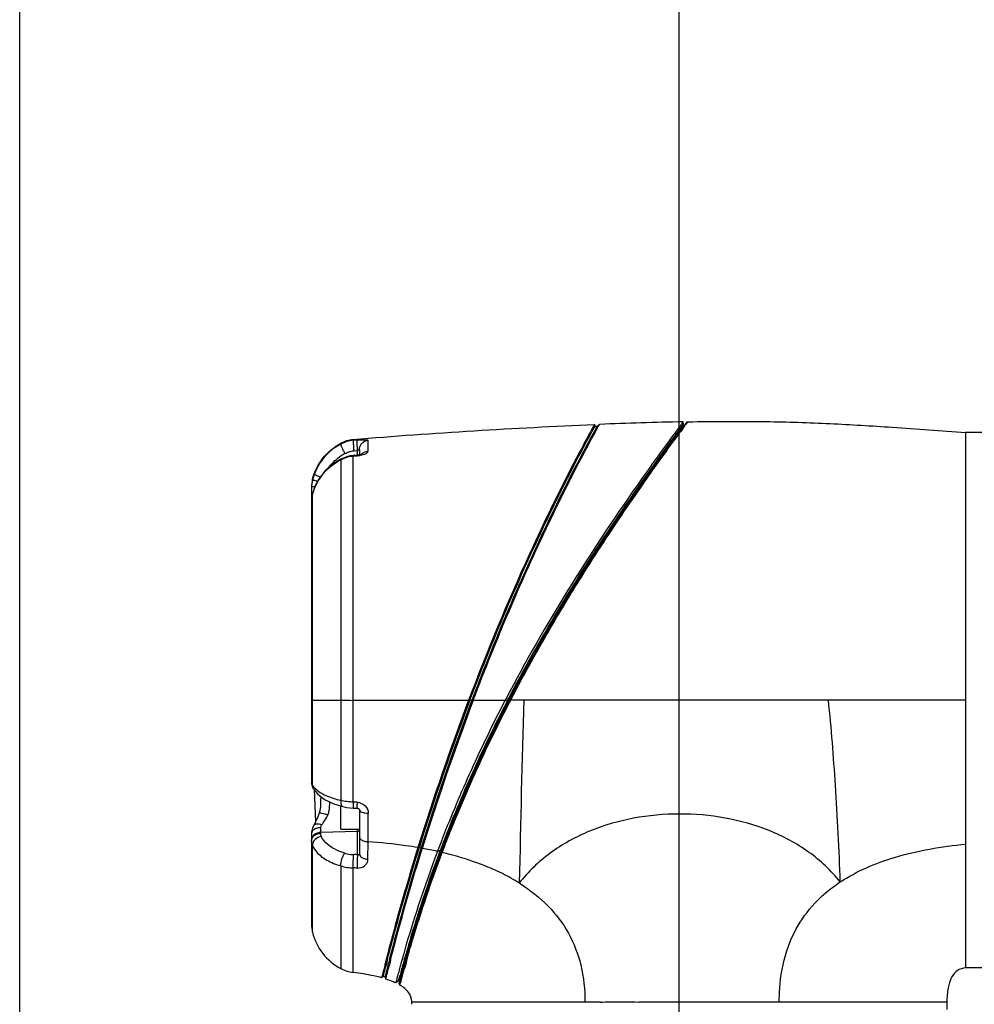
# Model space of a CAD drawing. Header units: millimetres. Extents: x 10 to 584, y 4 to 410.
# Tile 29 of 50: x 226 to 257, y 345 to 376. Entities that reach past the tile are written whole.
import ezdxf

# ---------------------------------------------------------------- set-up
doc = ezdxf.new("R2010")
doc.units = ezdxf.units.MM
doc.header["$LTSCALE"] = 32.67
doc.layers.get('0').update_dxf_attribs({"linetype": 'CONTINUOUS'})
doc.styles.get("Standard").update_dxf_attribs({"font": 'txt', "width": 0.8})
doc.dimstyles.new('DIMSTYLE_1', dxfattribs={"dimtxt": 4, "dimasz": 3, "dimexe": 2, "dimexo": 1.5, "dimgap": 1, "dimtad": 1, "dimdec": 0, "dimlfac": 5, "dimzin": 0, "dimdsep": 46, "dimtxsty": 'Standard', "dimblk": '_FILLED', "dimblk1": '_FILLED', "dimblk2": '_FILLED', "dimcen": 0.09, "dimadec": 0, "dimazin": 0, "dimtp": 0.01, "dimtm": 0.01, "dimtfac": 1, "dimtdec": 0, "dimtofl": 0, "dimtmove": 0, "dimatfit": 3, "dimldrblk": '_FILLED', "dimfxl": 1, "dimtolj": 1, "dimtzin": 0, "dimarcsym": 0})
doc.dimstyles.new('DIMSTYLE_2', dxfattribs={"dimtxt": 4, "dimasz": 3, "dimexe": 2, "dimexo": 1.5, "dimgap": 1, "dimtad": 1, "dimdec": 1, "dimlfac": 5, "dimzin": 0, "dimdsep": 46, "dimtxsty": 'Standard', "dimblk": '_FILLED', "dimblk1": '_FILLED', "dimblk2": '_FILLED', "dimcen": 0.09, "dimadec": 0, "dimazin": 0, "dimtp": 0.01, "dimtm": 0.01, "dimtfac": 1, "dimtdec": 1, "dimtofl": 0, "dimtmove": 0, "dimatfit": 3, "dimldrblk": '_FILLED', "dimfxl": 1, "dimtolj": 1, "dimtzin": 0, "dimarcsym": 0})
doc.dimstyles.new('DIMSTYLE_4', dxfattribs={"dimtxt": 4, "dimasz": 3, "dimexe": 2, "dimexo": 1.5, "dimgap": 1, "dimtad": 1, "dimlfac": 5, "dimzin": 0, "dimdsep": 46, "dimtxsty": 'Standard', "dimblk": '_FILLED', "dimblk1": '_FILLED', "dimblk2": '_FILLED', "dimcen": 0.09, "dimadec": 0, "dimazin": 0, "dimtp": 0.01, "dimtm": 0.01, "dimtfac": 1, "dimtofl": 0, "dimtmove": 0, "dimatfit": 3, "dimldrblk": '_FILLED', "dimfxl": 1, "dimtolj": 1, "dimtzin": 0, "dimarcsym": 0})

# ---------------------------------------------------------------- blocks, each defined once
blk = doc.blocks.new('_FILLED')
at = {"color": 0, "linetype": 'ByBlock'}
blk.add_solid([(0, 0), (-1, 0.167), (-1, -0.167)], dxfattribs=at)
blk = doc.blocks.new('*D5')
at = {"color": 2, "linetype": 'Continuous', "transparency": 16777216}
for p, q in [((271.193, 354.592), (285.906, 354.592)), ((283.906, 354.592), (283.906, 343.992)), ((283.906, 333.392), (283.906, 343.992)), ((239.063, 333.392), (285.906, 333.392))]:
    blk.add_line(p, q, dxfattribs=at)
at = {"color": 2, "linetype": 'Continuous', "transparency": 16777216, "xscale": 3, "yscale": 3, "zscale": 3}
for p, rotation in [((283.906, 354.592), 90), ((283.906, 333.392), 270)]:
    blk.add_blockref('_FILLED', p, dxfattribs=dict(at, rotation=rotation))
at = {"color": 2, "linetype": 'Continuous', "transparency": 16777216, "insert": (278.906, 343.992), "char_height": 4, "width": 9.6, "attachment_point": 2, "rotation": 90, "line_spacing_factor": 0.9}
blk.add_mtext('106', dxfattribs=at)
blk = doc.blocks.new('*D6')
at = {"color": 2, "linetype": 'Continuous', "transparency": 16777216}
for p, q in [((225.863, 324.892), (225.863, 382.327)), ((247.063, 344.092), (247.063, 382.327)), ((225.863, 380.327), (236.463, 380.327)), ((247.063, 380.327), (236.463, 380.327))]:
    blk.add_line(p, q, dxfattribs=at)
at = {"color": 2, "linetype": 'Continuous', "transparency": 16777216, "xscale": 3, "yscale": 3, "zscale": 3, "rotation": 180}
blk.add_blockref('_FILLED', (225.863, 380.327), dxfattribs=at)
at = {"color": 2, "linetype": 'Continuous', "transparency": 16777216, "xscale": 3, "yscale": 3, "zscale": 3}
blk.add_blockref('_FILLED', (247.063, 380.327), dxfattribs=at)
at = {"color": 2, "linetype": 'Continuous', "transparency": 16777216, "insert": (236.463, 385.327), "char_height": 4, "width": 9.6, "attachment_point": 2, "line_spacing_factor": 0.9}
blk.add_mtext('106', dxfattribs=at)
blk = doc.blocks.new('*D8')
at = {"color": 2, "linetype": 'Continuous', "transparency": 16777216}
for p, q in [((271.193, 354.592), (308.2, 354.592)), ((306.2, 354.592), (306.2, 262.842)), ((306.2, 171.092), (306.2, 262.842)), ((237.223, 171.092), (308.2, 171.092))]:
    blk.add_line(p, q, dxfattribs=at)
at = {"color": 2, "linetype": 'Continuous', "transparency": 16777216, "xscale": 3, "yscale": 3, "zscale": 3}
for p, rotation in [((306.2, 354.592), 90), ((306.2, 171.092), 270)]:
    blk.add_blockref('_FILLED', p, dxfattribs=dict(at, rotation=rotation))
at = {"color": 2, "linetype": 'Continuous', "transparency": 16777216, "insert": (301.2, 262.842), "char_height": 4, "width": 16, "attachment_point": 2, "rotation": 90, "line_spacing_factor": 0.9}
blk.add_mtext('917.5', dxfattribs=at)
blk = doc.blocks.new('*D14')
at = {"color": 2, "linetype": 'Continuous', "transparency": 16777216}
for p, q in [((247.063, 344.092), (247.063, 382.327)), ((269.693, 362.151), (269.693, 382.327)), ((247.063, 380.327), (258.378, 380.327)), ((269.693, 380.327), (258.378, 380.327))]:
    blk.add_line(p, q, dxfattribs=at)
at = {"color": 2, "linetype": 'Continuous', "transparency": 16777216, "xscale": 3, "yscale": 3, "zscale": 3, "rotation": 180}
blk.add_blockref('_FILLED', (247.063, 380.327), dxfattribs=at)
at = {"color": 2, "linetype": 'Continuous', "transparency": 16777216, "xscale": 3, "yscale": 3, "zscale": 3}
blk.add_blockref('_FILLED', (269.693, 380.327), dxfattribs=at)
at = {"color": 2, "linetype": 'Continuous', "transparency": 16777216, "insert": (258.378, 385.327), "char_height": 4, "width": 19.2, "attachment_point": 2, "line_spacing_factor": 0.9}
blk.add_mtext('113.15', dxfattribs=at)

msp = doc.modelspace()

# ---------------------------------------------------------------- linework, layer by layer
at = {"color": 7, "linetype": 'Continuous'}
for p, q in [((247.3373, 363.5379), (247.3074, 363.5235)), ((244.3343, 363.4483), (244.3261, 363.4333)), ((244.3529, 363.399), (244.3343, 363.4483)), ((244.3529, 363.399), (244.4229, 363.4018)), ((244.4229, 363.4018), (244.4978, 363.4548)), ((244.4465, 363.3618), (244.4599, 363.386)), ((244.4599, 363.386), (244.4978, 363.4548)), ((246.9812, 363.2601), (246.969, 363.2437)), ((246.9986, 363.2836), (246.9812, 363.2601)), ((247.019, 363.2119), (247.028, 363.2241)), ((247.028, 363.2241), (247.2024, 363.4599)), ((247.3074, 363.5235), (247.0317, 363.1922)), ((247.1095, 363.2567), (247.0672, 363.1993)), ((247.198, 363.3764), (247.1095, 363.2567)), ((247.1864, 363.5352), (247.1591, 363.4986)), ((247.1863, 363.5352), (247.1864, 363.5352)), ((247.2024, 363.4599), (247.1864, 363.5352)), ((247.2422, 363.436), (247.198, 363.3764)), ((247.2269, 363.3885), (247.2552, 363.4268)), ((247.2602, 363.4602), (247.2422, 363.436)), ((247.2552, 363.4268), (247.2887, 363.4722)), ((247.2962, 363.5086), (247.2602, 363.4602)), ((247.2887, 363.4722), (247.325, 363.5216)), ((247.3073, 363.5235), (247.2962, 363.5086)), ((236.5832, 362.9418), (236.5836, 362.9697)), ((236.7081, 362.9518), (236.5834, 362.9418)), ((237.0601, 362.5947), (237.0596, 362.9419)), ((246.8765, 362.9396), (246.8536, 362.9083)), ((246.858, 362.9542), (247.0317, 363.1922)), ((246.9246, 363.0053), (246.8765, 362.9396)), ((246.8883, 362.9265), (246.9379, 362.9945)), ((246.9379, 362.9945), (247.0674, 363.1716)), ((247.0317, 363.1922), (247.0045, 363.1922)), ((247.0146, 363.2059), (247.019, 363.2119)), ((247.0672, 363.1993), (247.0543, 363.1819)), ((247.0674, 363.1716), (247.0806, 363.1896)), ((257.7634, 363.1922), (256.2628, 363.1922)), ((256.2629, 363.1922), (256.2634, 360.6834)), ((236.1834, 362.8461), (236.1834, 362.8195)), ((236.6005, 362.6029), (236.725, 362.6129)), ((236.725, 362.4655), (236.725, 362.6129)), ((236.7834, 362.6451), (236.7834, 362.4764)), ((236.1834, 362.3162), (236.1833, 354.5925)), ((236.1867, 362.3343), (236.1834, 362.3162)), ((236.7075, 362.4655), (236.5818, 362.4549)), ((236.5818, 362.4549), (236.5834, 362.4366)), ((236.5834, 362.4366), (236.7091, 362.4473)), ((236.5834, 354.5923), (236.5834, 362.437)), ((236.7701, 362.4735), (236.7075, 362.4655)), ((236.7075, 362.4655), (236.7091, 362.4473)), ((235.2729, 361.6645), (235.2731, 361.6859)), ((235.2434, 361.444), (235.2434, 351.9614)), ((235.3156, 361.3526), (235.2851, 361.2596)), ((235.3271, 361.3839), (235.3156, 361.3526)), ((235.3271, 361.3839), (235.3256, 361.3733)), ((235.2434, 361.0501), (235.2444, 361.0262)), ((235.2756, 361.2265), (235.2623, 361.1724)), ((235.2756, 361.2265), (235.2738, 361.215)), ((235.2739, 361.0057), (235.2738, 361.215)), ((235.2851, 361.2596), (235.2756, 361.2265)), ((235.2727, 354.5918), (235.2741, 360.7226)), ((235.2741, 360.7226), (235.2739, 361.0057)), ((256.2634, 360.6834), (256.2634, 360.5136)), ((256.2634, 360.5136), (256.2634, 345.9922)), ((235.2727, 354.5918), (236.1834, 354.5925)), ((236.1834, 354.5925), (236.1833, 351.3708)), ((236.5834, 354.5923), (241.4681, 354.5922)), ((236.5834, 354.5851), (236.5834, 354.5923)), ((236.5834, 351.316), (236.5834, 354.5851)), ((241.4947, 354.6433), (241.4681, 354.5922)), ((241.5326, 354.5608), (241.4682, 354.5922)), ((241.5588, 354.6111), (241.4947, 354.6433)), ((241.5326, 354.5608), (241.5168, 354.5305)), ((241.5449, 354.5545), (241.5292, 354.5242)), ((241.5413, 354.5775), (241.5326, 354.5608)), ((241.5588, 354.6111), (241.5413, 354.5775)), ((241.5574, 354.5782), (241.5449, 354.5847)), ((241.5572, 354.5783), (241.5449, 354.5545)), ((241.5601, 354.5837), (241.5572, 354.5783)), ((241.5731, 354.54), (241.5574, 354.5097)), ((241.5588, 354.6111), (241.5697, 354.632)), ((241.5655, 354.5944), (241.5601, 354.5837)), ((241.5655, 354.5944), (241.5703, 354.6036)), ((241.6004, 354.5924), (241.5655, 354.5944)), ((241.6004, 354.5924), (241.5731, 354.54)), ((241.5921, 354.4919), (241.6078, 354.5222)), ((241.61, 354.6108), (241.6004, 354.5924)), ((241.6346, 354.5737), (241.6004, 354.5924)), ((241.6078, 354.5222), (241.6346, 354.5737)), ((241.644, 354.5923), (241.6098, 354.6109)), ((241.6346, 354.5737), (241.6442, 354.5922)), ((256.2634, 354.5922), (241.6442, 354.5922)), ((235.2746, 351.861), (235.2746, 351.9592)), ((235.3294, 351.7061), (235.3755, 350.6885)), ((235.5365, 351.4965), (235.5365, 351.4321)), ((236.7159, 351.3094), (236.5833, 351.3159)), ((236.1834, 350.4422), (236.1834, 351.1955)), ((236.5853, 351.124), (236.7183, 351.1176)), ((236.7833, 351.076), (236.7834, 351.075)), ((236.7834, 351.075), (236.7834, 349.6523)), ((235.3728, 350.682), (235.3135, 350.5674)), ((235.2464, 350.358), (235.2434, 350.3059)), ((235.2434, 350.3058), (235.2434, 347.3748)), ((235.5355, 350.4942), (235.5355, 350.3121)), ((236.725, 350.3684), (235.5355, 350.3429)), ((236.1834, 350.4422), (236.7834, 350.4422)), ((236.725, 349.6261), (236.725, 350.4422)), ((237.0551, 349.4819), (237.059, 350.0424)), ((239.4156, 350.0653), (239.3108, 349.7909)), ((239.4098, 349.7223), (239.452, 349.9387)), ((239.452, 349.9387), (239.4438, 349.9174)), ((235.2727, 347.7363), (235.2738, 349.9224)), ((238.71, 349.8716), (238.663, 349.8549)), ((238.7696, 349.861), (238.8019, 349.8304)), ((239.3727, 349.752), (239.2882, 349.7321)), ((239.3108, 349.7909), (239.2936, 349.7462)), ((239.378, 349.7659), (239.2936, 349.7462)), ((239.3553, 349.7057), (239.3608, 349.7204)), ((239.3608, 349.7204), (239.3727, 349.752)), ((239.3745, 349.7566), (239.3727, 349.752)), ((239.378, 349.7659), (239.3745, 349.7566)), ((239.3836, 349.7609), (239.3783, 349.7469)), ((239.4116, 349.7271), (239.4098, 349.7224)), ((239.441, 349.6917), (239.4098, 349.7224)), ((239.42, 349.7491), (239.4116, 349.7271)), ((239.4428, 349.6964), (239.4116, 349.7271)), ((239.4439, 349.9173), (239.4372, 349.9192)), ((239.4428, 349.6964), (239.441, 349.6917)), ((236.1835, 349.2672), (236.1833, 345.9706)), ((236.5833, 345.8421), (236.5833, 349.201)), ((235.2727, 347.7164), (235.2727, 347.7363)), ((235.2724, 347.3822), (235.2727, 347.7164)), ((235.2723, 347.136), (235.2724, 347.3736)), ((235.2724, 347.3736), (235.2724, 347.3822)), ((237.6149, 346.1472), (237.6028, 346.0991)), ((237.6526, 346.2951), (237.6465, 346.2713)), ((237.6848, 346.2597), (237.6991, 346.3155)), ((237.7536, 346.2865), (237.7452, 346.2537)), ((237.78, 346.2283), (237.7843, 346.2449)), ((238.1533, 346.2658), (238.151, 346.2578)), ((238.2245, 346.2356), (238.1612, 345.9924)), ((238.2218, 346.2424), (238.2418, 346.3136)), ((238.2783, 346.2757), (238.267, 346.2354)), ((237.5735, 345.9816), (237.5631, 345.94)), ((237.595, 346.068), (237.5735, 345.9816)), ((237.6028, 346.0991), (237.595, 346.068)), ((237.6111, 345.9671), (237.6131, 345.9748)), ((237.671, 345.9592), (237.6667, 345.942)), ((237.7091, 345.9469), (237.7219, 345.9985)), ((237.7219, 345.9985), (237.7314, 346.0365)), ((238.0718, 345.9688), (238.0581, 345.9184)), ((238.0642, 345.4791), (238.1612, 345.9922)), ((238.0826, 346.0089), (238.0718, 345.9688)), ((238.1414, 345.9493), (238.1475, 345.9719)), ((238.1475, 345.9719), (238.1527, 345.9911)), ((238.1612, 345.9922), (238.1531, 345.9922)), ((238.1612, 345.9924), (238.1612, 345.9922)), ((238.1801, 345.7933), (238.2183, 345.9337)), ((257.7634, 345.9922), (256.2634, 345.9922)), ((237.512, 345.7329), (237.4963, 345.6701)), ((237.5468, 345.7079), (237.4963, 345.6701)), ((237.6044, 345.6909), (237.6307, 345.6304)), ((237.6307, 345.6304), (237.6429, 345.6791)), ((238.041, 345.5716), (237.95, 345.5075)), ((238.041, 345.5716), (238.0729, 345.6925)), ((238.0937, 345.5926), (238.0669, 345.4896)), ((238.0729, 345.6925), (238.0805, 345.7215)), ((238.0805, 345.7215), (238.0888, 345.7529)), ((238.0924, 345.4699), (238.1017, 345.5036)), ((238.1181, 345.6855), (238.0937, 345.5926)), ((238.1239, 345.7077), (238.1181, 345.6855)), ((238.134, 345.7459), (238.1239, 345.7077)), ((238.1444, 345.6622), (238.1488, 345.6782)), ((238.1488, 345.6782), (238.1649, 345.7376)), ((238.1649, 345.7376), (238.1801, 345.7933)), ((238.0669, 345.4896), (238.0643, 345.4792)), ((238.0833, 345.4373), (238.0643, 345.4792)), ((238.4634, 344.8322), (238.4634, 344.8922)), ((244.5282, 344.892), (238.4634, 344.8922)), ((255.6634, 344.8922), (245.7592, 344.8922)), ((255.6634, 344.8922), (255.6634, 344.6522)), ((238.4637, 344.8188), (238.4634, 344.8322))]:
    msp.add_line(p, q, dxfattribs=at)
for points in [[(236.1867, 362.3343), (235.9295, 362.1748), (235.6639, 361.9349), (235.4547, 361.6501), (235.3271, 361.3839)], [(236.5818, 362.4548), (236.4692, 362.4407), (236.342, 362.4043), (236.1867, 362.3343)], [(236.8736, 362.5023), (236.8753, 362.5034), (236.8629, 362.4978), (236.827, 362.486), (236.7701, 362.4735)], [(235.2623, 361.1724), (235.2453, 361.0513), (235.2434, 360.9956)], [(235.3073, 351.7341), (235.4292, 351.5794), (235.6603, 351.4035), (235.9631, 351.2623), (236.2508, 351.175)], [(235.5369, 351.4974), (235.536, 351.3559), (235.528, 351.1758), (235.5078, 351.0319), (235.4889, 350.9632)], [(235.4889, 350.9632), (235.4459, 350.8476), (235.3706, 350.6775)], [(236.2509, 351.1751), (236.3761, 351.1473), (236.4858, 351.1307), (236.5853, 351.124)], [(236.7183, 351.1176), (236.7356, 351.115), (236.7567, 351.1064), (236.7724, 351.0944), (236.7806, 351.0834), (236.7831, 351.0768), (236.7833, 351.076)], [(235.3135, 350.5674), (235.2773, 350.4889), (235.2459, 350.3559), (235.2434, 350.3059)], [(235.3135, 350.5674), (235.2799, 350.4959), (235.2792, 350.4932)]]:
    msp.add_lwpolyline(points, dxfattribs=at)
for centre, radius, start, end in [((249.805, 230.9264), 132.6346, 91.13127, 92.29323), ((338.8901, 295.1765), 114.3793, 143.480215, 143.7038), ((294.4816, 328.4734), 58.7543, 143.540359, 143.781098), ((255.9386, 356.8329), 11.0232, 142.79292, 142.94373), ((321.3099, 308.4865), 92.2251, 143.625262, 143.761437), ((237.0223, 361.1622), 1.5254, 117.59726, 125.33447), ((237.0723, 362.3003), 0.2917, 127.94883, 136.9803), ((236.2472, 361.4435), 1.0038, 166.03018, 179.97409), ((236.2543, 361.422), 1.011, 166.12344, 180.00491), ((236.9854, 361.2401), 1.7643, 159.19983, 166.08083), ((237.0962, 360.703), 1.8932, 159.26356, 160.96618), ((236.8871, 360.7822), 1.6696, 158.91822, 159.26573), ((235.3222, 361.05), 0.0788, 171.88387, 179.94945), ((236.0288, 360.9953), 0.7855, 175.37141, 179.98291), ((236.0687, 360.9919), 0.8254, 169.52848, 175.35701), ((236.0955, 360.9873), 0.8526, 168.75277, 169.55403), ((236.1201, 360.9822), 0.8778, 164.61711, 168.73696), ((236.89, 360.769), 1.6767, 164.17955, 164.57136), ((236.9356, 360.7559), 1.7241, 162.73487, 164.17475), ((237.0106, 360.7325), 1.8026, 160.96708, 162.73326), ((-1091.675, 352.2852), 1326.9496, 359.9859209, 0.0995931), ((239.6882, 534.2585), 179.7002, 268.88245, 269.010005), ((316.5743, 325.7135), 81.5659, 159.264424, 162.783992), ((316.876, 325.6097), 81.8447, 159.260679, 162.75624), ((316.5634, 325.7173), 81.4543, 159.237589, 162.758031), ((316.8738, 325.6103), 81.7425, 159.234059, 162.764669), ((1036.5155, 332.6512), 794.7578, 178.4180209, 178.8419096), ((235.6717, 351.9615), 0.4283, 180.0146, 190.37047), ((235.4099, 351.9617), 0.1665, 180.08074, 191.74091), ((235.6869, 351.9647), 0.4439, 190.42678, 200.6271), ((235.862, 352.2597), 0.7118, 223.67634, 225.63379), ((-29.9403, 351.9303), 267.006, 359.594884, 359.790882), ((267.6485, 339.0285), 30.2409, 158.84976, 159.20283), ((263.1369, 340.9467), 25.4136, 158.81342, 158.97301), ((281.6813, 333.7021), 45.2054, 158.83766, 159.20781), ((286.5045, 331.744), 50.455, 158.74022, 158.86081), ((273.9396, 336.562), 36.9909, 158.63944, 158.80024), ((235.3189, 296.5023), 53.1427, 88.48385, 88.61852), ((277.5842, 335.2736), 40.9344, 159.31615, 164.4231), ((278.0158, 335.1364), 41.3146, 159.3509, 164.30371), ((277.6265, 335.2669), 40.8592, 159.28095, 164.36961), ((236.3514, 336.4463), 13.6309, 79.78165, 80.03583), ((236.5379, 337.381), 12.6535, 77.44613, 79.69291), ((244.6297, 347.7238), 5.7065, 159.24337, 159.39526), ((275.7954, 335.8509), 38.9783, 158.84571, 159.09213), ((235.3478, 294.7196), 54.4951, 88.57162, 88.70121), ((238.8392, 343.8076), 5.7936, 57.48502, 57.87484), ((236.247, 347.3753), 1.0036, 180.0253, 193.79115), ((288.5129, 333.3108), 52.4516, 165.70746, 166.02834), ((295.2419, 331.5603), 59.4444, 165.671905, 165.795377), ((278.0635, 335.9231), 41.5807, 165.65052, 165.92317), ((278.5797, 335.0139), 41.9631, 164.45787, 164.81037), ((275.1314, 335.9501), 38.3177, 164.41881, 164.80846), ((274.8206, 336.0421), 37.9482, 164.41835, 164.82165), ((277.0156, 335.258), 40.2394, 164.18388, 164.61482), ((277.2174, 335.3895), 40.4777, 164.87775, 165.16555), ((277.1018, 335.4263), 40.311, 164.82593, 165.16723), ((236.3673, 341.5707), 4.252, 74.6016, 75.48638), ((236.5089, 342.0757), 3.7776, 73.142, 74.05301)]:
    msp.add_arc(centre, radius, start, end, dxfattribs=at)
for points, knots in [([(247.325, 363.5216), (247.328, 363.5256), (247.3326, 363.5303), (247.3357, 363.5371), (247.3374, 363.5379)], [0, 0, 0, 0, 0.7306089, 1, 1, 1, 1]), ([(247.3374, 363.5379), (248.1715, 363.5522), (249.6969, 363.56), (251.8874, 363.492), (254.0278, 363.3572), (255.4774, 363.2507), (256.2629, 363.1923)], [0, 0, 0, 0, 0.2800531, 0.5120071, 0.7355881, 1, 1, 1, 1]), ([(236.5836, 362.9697), (237.8771, 363.0783), (240.4596, 363.2598), (243.0448, 363.3957), (244.3343, 363.4483)], [0, 0, 0, 0, 0.501441, 1, 1, 1, 1]), ([(244.3261, 363.4333), (244.1674, 363.1438), (243.4289, 361.7729), (242.0043, 358.8593), (240.8884, 356.1675), (240.2919, 354.5923)], [0, 0, 0, 0, 0.101843, 0.4803839, 1, 1, 1, 1]), ([(240.3347, 354.5923), (241.1201, 356.6655), (242.3871, 359.6414), (243.8668, 362.5119), (244.3529, 363.399)], [0, 0, 0, 0, 0.6867048, 1, 1, 1, 1]), ([(244.4229, 363.4018), (243.936, 362.5145), (242.4539, 359.6433), (241.1852, 356.6662), (240.3989, 354.5923)], [0, 0, 0, 0, 0.3133343, 1, 1, 1, 1]), ([(240.4416, 354.5922), (241.1757, 356.5273), (242.432, 359.4924), (243.8947, 362.3577), (244.4465, 363.3618)], [0, 0, 0, 0, 0.6436531, 1, 1, 1, 1]), ([(247.1415, 363.4755), (247.1325, 363.4634), (247.0846, 363.3997), (247.0371, 363.3356), (246.9986, 363.2836)], [0, 0, 0, 0, 0.1888674, 1, 1, 1, 1]), ([(236.1834, 362.8461), (236.2456, 362.8789), (236.3731, 362.9408), (236.5135, 362.9638), (236.5834, 362.9697)], [0, 0, 0, 0, 0.5004551, 1, 1, 1, 1]), ([(236.5834, 362.9418), (236.5135, 362.9361), (236.3731, 362.9135), (236.2456, 362.8519), (236.1834, 362.8194)], [0, 0, 0, 0, 0.4999993, 1, 1, 1, 1]), ([(236.5834, 362.9418), (236.5794, 362.9311), (236.584, 362.8927), (236.5835, 362.8208), (236.5915, 362.7187), (236.597, 362.643), (236.6005, 362.6029)], [0, 0, 0, 0, 0.1004396, 0.3274207, 0.64436, 1, 1, 1, 1]), ([(236.725, 362.6129), (236.7217, 362.6513), (236.7162, 362.727), (236.7082, 362.83), (236.7086, 362.9034), (236.7045, 362.9419), (236.7081, 362.9518)], [0, 0, 0, 0, 0.34059, 0.6724266, 0.9065312, 1, 1, 1, 1]), ([(236.7081, 362.9518), (236.7537, 362.9554), (236.8374, 362.9606), (236.9454, 362.9638), (237.0165, 362.9592), (237.0498, 362.953), (237.0596, 362.9453), (237.0596, 362.9418)], [0, 0, 0, 0, 0.3845481, 0.7039229, 0.9139176, 0.9712415, 1, 1, 1, 1]), ([(236.7834, 362.6451), (236.7834, 362.7165), (236.8403, 362.8668), (236.9861, 362.936), (237.0596, 362.9418)], [0, 0, 0, 0, 0.4921983, 1, 1, 1, 1]), ([(241.5697, 354.632), (242.0663, 355.584), (243.73, 358.5377), (245.6429, 361.3421), (247.0146, 363.2059)], [0, 0, 0, 0, 0.3169238, 1, 1, 1, 1]), ([(241.5703, 354.6036), (242.0511, 355.5295), (243.2464, 357.6474), (245.0397, 360.417), (246.3471, 362.2534), (246.858, 362.9542)], [0, 0, 0, 0, 0.3164172, 0.736991, 1, 1, 1, 1]), ([(246.8536, 362.9083), (246.0463, 361.8041), (244.7368, 359.9255), (242.9978, 357.1498), (242.0675, 355.4842), (241.61, 354.6108)], [0, 0, 0, 0, 0.4177119, 0.6989132, 1, 1, 1, 1]), ([(241.6442, 354.5922), (241.7553, 354.8166), (241.9907, 355.2576), (242.4715, 356.1232), (243.0711, 357.179), (243.8093, 358.3865), (244.7319, 359.837), (245.7532, 361.3451), (246.5491, 362.4609), (246.8883, 362.9265)], [0, 0, 0, 0, 0.076214, 0.1520872, 0.3014256, 0.4457446, 0.5828192, 0.8246668, 1, 1, 1, 1]), ([(235.2731, 361.6859), (235.3339, 361.9298), (235.5602, 362.3979), (235.961, 362.729), (236.1834, 362.8461)], [0, 0, 0, 0, 0.5000481, 1, 1, 1, 1]), ([(236.1834, 362.8195), (235.9916, 362.7191), (235.6411, 362.4482), (235.4127, 362.0683), (235.3361, 361.8666)], [0, 0, 0, 0, 0.5006863, 1, 1, 1, 1]), ([(236.1834, 362.8195), (236.1821, 362.8163), (236.184, 362.8051), (236.1895, 362.7847), (236.2012, 362.7534), (236.2252, 362.6956), (236.2635, 362.6144), (236.2977, 362.5477), (236.3156, 362.5141)], [0, 0, 0, 0, 0.0309785, 0.0948422, 0.1949531, 0.3274885, 0.6581565, 1, 1, 1, 1]), ([(236.3157, 362.5141), (236.3618, 362.5382), (236.4294, 362.5711), (236.5268, 362.5972), (236.575, 362.6008), (236.6005, 362.6029)], [0, 0, 0, 0, 0.5190145, 0.745458, 1, 1, 1, 1]), ([(236.7834, 362.6451), (236.7834, 362.6469), (236.773, 362.6384), (236.7647, 362.6355), (236.7453, 362.6231), (236.7323, 362.6165), (236.725, 362.6129)], [0, 0, 0, 0, 0.0828249, 0.312458, 0.6318218, 1, 1, 1, 1]), ([(236.8185, 362.4627), (236.8792, 362.4747), (236.9643, 362.4964), (237.0583, 362.5621), (237.0601, 362.5946)], [0, 0, 0, 0, 0.6549452, 1, 1, 1, 1]), ([(236.8929, 362.5304), (236.9052, 362.54), (236.9554, 362.5735), (237.0156, 362.5913), (237.0601, 362.5946)], [0, 0, 0, 0, 0.259293, 1, 1, 1, 1]), ([(246.7041, 362.8844), (246.3625, 362.419), (244.4662, 359.7789), (242.7325, 357.0132), (241.4947, 354.6433)], [0, 0, 0, 0, 0.1775867, 1, 1, 1, 1]), ([(235.3292, 361.3828), (235.4057, 361.581), (235.6385, 361.955), (235.9906, 362.2176), (236.1834, 362.3162)], [0, 0, 0, 0, 0.4952313, 1, 1, 1, 1]), ([(235.4417, 361.6258), (235.4186, 361.6314), (235.3774, 361.6407), (235.3248, 361.6551), (235.2921, 361.6587), (235.2766, 361.6658), (235.2729, 361.6645)], [0, 0, 0, 0, 0.4117371, 0.7342302, 0.9325109, 1, 1, 1, 1]), ([(235.5292, 361.7519), (235.5023, 361.7633), (235.4539, 361.7849), (235.3908, 361.818), (235.3549, 361.8414), (235.3349, 361.8601), (235.3361, 361.8666)], [0, 0, 0, 0, 0.3851157, 0.7052615, 0.9124045, 1, 1, 1, 1]), ([(235.3655, 361.464), (235.3408, 361.4608), (235.3024, 361.454), (235.2632, 361.4427), (235.2514, 361.4339)], [0, 0, 0, 0, 0.6290029, 1, 1, 1, 1]), ([(235.2434, 354.5935), (235.2434, 354.5929), (235.2472, 354.5931), (235.2548, 354.5912), (235.2653, 354.5918), (235.2727, 354.5918)], [0, 0, 0, 0, 0.0648877, 0.2531171, 1, 1, 1, 1]), ([(241.4681, 354.5922), (241.081, 353.851), (240.3675, 352.3801), (239.7294, 350.875), (239.4411, 350.1313)], [0, 0, 0, 0, 0.5118287, 1, 1, 1, 1]), ([(239.4428, 349.6964), (239.5129, 349.8882), (239.6654, 350.2743), (239.9826, 351.064), (240.4156, 352.0694), (240.9812, 353.2815), (241.3831, 354.0888), (241.5921, 354.4919)], [0, 0, 0, 0, 0.1164992, 0.2368575, 0.4855444, 0.7409641, 1, 1, 1, 1]), ([(241.5168, 354.5305), (241.1287, 353.7827), (240.5815, 352.6562), (239.9233, 351.1492), (239.6255, 350.4048), (239.4831, 350.0388)], [0, 0, 0, 0, 0.5124439, 0.7611707, 1, 1, 1, 1]), ([(241.5292, 354.5242), (241.3324, 354.1432), (240.5984, 352.6723), (239.9323, 351.167), (239.4897, 350.0354)], [0, 0, 0, 0, 0.2608476, 1, 1, 1, 1]), ([(241.5574, 354.5097), (241.3624, 354.1338), (240.6245, 352.6661), (239.9647, 351.1589), (239.5245, 350.0218)], [0, 0, 0, 0, 0.2577516, 1, 1, 1, 1]), ([(252.2342, 348.7492), (252.2035, 349.7887), (252.0946, 351.7379), (251.9552, 353.6857), (251.8545, 354.5922)], [0, 0, 0, 0, 0.5327459, 1, 1, 1, 1]), ([(235.3075, 351.734), (235.3016, 351.7438), (235.2817, 351.7833), (235.2739, 351.8284), (235.2746, 351.861)], [0, 0, 0, 0, 0.2596774, 1, 1, 1, 1]), ([(235.2746, 351.861), (235.2795, 351.853), (235.3011, 351.8201), (235.3264, 351.7898), (235.3471, 351.7681)], [0, 0, 0, 0, 0.237964, 1, 1, 1, 1]), ([(235.3642, 351.7508), (235.4591, 351.658), (235.7268, 351.5007), (236.0172, 351.4101), (236.1833, 351.3708)], [0, 0, 0, 0, 0.4374461, 1, 1, 1, 1]), ([(235.7647, 350.9005), (235.7814, 350.9355), (235.8268, 351.0738), (235.8289, 351.2201), (235.8293, 351.3255)], [0, 0, 0, 0, 0.2692171, 1, 1, 1, 1]), ([(236.1833, 351.3709), (236.181, 351.3273), (236.1803, 351.2573), (236.2233, 351.1821), (236.2509, 351.1752)], [0, 0, 0, 0, 0.6058968, 1, 1, 1, 1]), ([(236.5834, 351.316), (236.5141, 351.3188), (236.3793, 351.3281), (236.2471, 351.3557), (236.1834, 351.3709)], [0, 0, 0, 0, 0.5141481, 1, 1, 1, 1]), ([(236.5833, 351.316), (236.5825, 351.2917), (236.5814, 351.2467), (236.5807, 351.193), (236.5814, 351.1586), (236.5819, 351.14), (236.5834, 351.131), (236.584, 351.1241), (236.5853, 351.124)], [0, 0, 0, 0, 0.3780119, 0.7043586, 0.8304306, 0.9230181, 0.9790565, 1, 1, 1, 1]), ([(236.7183, 351.1176), (236.717, 351.1178), (236.7163, 351.1246), (236.7147, 351.1337), (236.7142, 351.1522), (236.7134, 351.1866), (236.714, 351.2402), (236.7152, 351.2852), (236.7159, 351.3094)], [0, 0, 0, 0, 0.0211803, 0.0772861, 0.1698727, 0.295896, 0.6220922, 1, 1, 1, 1]), ([(236.7159, 351.3094), (236.8071, 351.3048), (236.9879, 351.2257), (237.0646, 351.0424), (237.0639, 350.9558)], [0, 0, 0, 0, 0.5130457, 1, 1, 1, 1]), ([(235.7647, 350.9005), (235.7333, 350.9111), (235.6715, 350.9308), (235.5889, 350.9536), (235.5286, 350.966), (235.5001, 350.9679), (235.4898, 350.9657), (235.4888, 350.9632)], [0, 0, 0, 0, 0.3480216, 0.678392, 0.9100774, 0.9719317, 1, 1, 1, 1]), ([(235.5681, 350.5788), (235.5866, 350.603), (235.6602, 350.705), (235.7238, 350.8144), (235.7647, 350.9005)], [0, 0, 0, 0, 0.2425247, 1, 1, 1, 1]), ([(236.7834, 351.075), (236.7834, 351.0373), (236.8607, 350.9881), (236.958, 350.9642), (237.0281, 350.9567), (237.0639, 350.9558)], [0, 0, 0, 0, 0.3541561, 0.6629285, 1, 1, 1, 1]), ([(252.2341, 348.7492), (251.9463, 349.1161), (251.2405, 349.7738), (249.9579, 350.4529), (248.5386, 350.8497), (247.0622, 350.9774), (245.5848, 350.8417), (244.1657, 350.4339), (242.8946, 349.7411), (242.2015, 349.0792), (241.9201, 348.7141)], [0, 0, 0, 0, 0.1208885, 0.2460511, 0.3729164, 0.5004025, 0.628135, 0.7554471, 0.8805153, 1, 1, 1, 1]), ([(235.5681, 350.5788), (235.543, 350.5886), (235.4918, 350.6044), (235.4063, 350.6176), (235.3313, 350.5993), (235.3135, 350.5674)], [0, 0, 0, 0, 0.3019039, 0.5909402, 1, 1, 1, 1]), ([(235.5355, 350.4942), (235.5355, 350.5012), (235.5388, 350.5318), (235.5539, 350.56), (235.5681, 350.5788)], [0, 0, 0, 0, 0.2294555, 1, 1, 1, 1]), ([(235.5355, 350.4942), (235.5, 350.4936), (235.4287, 350.4846), (235.333, 350.4468), (235.2623, 350.3857), (235.2434, 350.3303), (235.2434, 350.3059)], [0, 0, 0, 0, 0.2816049, 0.5640247, 0.806356, 1, 1, 1, 1]), ([(235.5355, 350.3429), (235.4622, 350.3413), (235.3501, 350.3048), (235.2598, 350.1952), (235.2434, 350.129), (235.2434, 350.0972)], [0, 0, 0, 0, 0.5285619, 0.7712768, 1, 1, 1, 1]), ([(235.2575, 350.1409), (235.2769, 350.1911), (235.3603, 350.2812), (235.4758, 350.3108), (235.5355, 350.3121)], [0, 0, 0, 0, 0.4735934, 1, 1, 1, 1]), ([(236.7834, 350.4176), (236.7834, 350.4048), (236.7682, 350.3772), (236.7396, 350.3687), (236.725, 350.3684)], [0, 0, 0, 0, 0.4653739, 1, 1, 1, 1]), ([(235.5568, 350.2141), (235.4821, 350.2017), (235.344, 350.1347), (235.2723, 349.9904), (235.2738, 349.9224)], [0, 0, 0, 0, 0.5264965, 1, 1, 1, 1]), ([(236.3166, 349.6762), (236.2271, 349.7018), (235.9339, 349.8054), (235.6467, 350.0112), (235.5568, 350.2141)], [0, 0, 0, 0, 0.2955093, 1, 1, 1, 1]), ([(236.7834, 350.1934), (236.7834, 350.1501), (236.852, 350.0869), (236.9546, 350.0537), (237.023, 350.0439), (237.059, 350.0424)], [0, 0, 0, 0, 0.3895734, 0.675252, 1, 1, 1, 1]), ([(238.6628, 349.854), (238.5348, 349.876), (238.0028, 349.9597), (237.4665, 350.0147), (237.059, 350.0433)], [0, 0, 0, 0, 0.2412933, 1, 1, 1, 1]), ([(252.2342, 348.7492), (252.7664, 349.1006), (254.0899, 349.6596), (255.4918, 349.8909), (256.2636, 349.9648)], [0, 0, 0, 0, 0.4513088, 1, 1, 1, 1]), ([(235.2738, 349.9224), (235.3061, 349.8483), (235.4301, 349.6615), (235.742, 349.4253), (236.0265, 349.3128), (236.1835, 349.2672)], [0, 0, 0, 0, 0.2104148, 0.5741717, 1, 1, 1, 1]), ([(236.1833, 349.2673), (236.1793, 349.3422), (236.2073, 349.4874), (236.2691, 349.6242), (236.3166, 349.6762)], [0, 0, 0, 0, 0.5159454, 1, 1, 1, 1]), ([(236.3165, 349.6762), (236.3388, 349.6697), (236.4313, 349.6444), (236.5274, 349.6298), (236.6002, 349.6298)], [0, 0, 0, 0, 0.241365, 1, 1, 1, 1]), ([(236.5831, 349.201), (236.5802, 349.277), (236.5826, 349.4202), (236.5904, 349.5635), (236.6001, 349.6298)], [0, 0, 0, 0, 0.5316933, 1, 1, 1, 1]), ([(236.725, 349.6261), (236.7146, 349.5599), (236.7061, 349.4168), (236.7033, 349.2738), (236.7062, 349.1978)], [0, 0, 0, 0, 0.4682367, 1, 1, 1, 1]), ([(236.7834, 349.6523), (236.7834, 349.6461), (236.7805, 349.6335), (236.7581, 349.619), (236.7377, 349.6224), (236.725, 349.6261)], [0, 0, 0, 0, 0.2484494, 0.4687657, 1, 1, 1, 1]), ([(236.7834, 349.6523), (236.7834, 349.6319), (236.7998, 349.5845), (236.8626, 349.5306), (236.9516, 349.4943), (237.0199, 349.4838), (237.0551, 349.4819)], [0, 0, 0, 0, 0.1765358, 0.4078129, 0.6950098, 1, 1, 1, 1]), ([(238.663, 349.8549), (238.5472, 349.4814), (238.1901, 348.3006), (237.8612, 347.1114), (237.6526, 346.2951)], [0, 0, 0, 0, 0.3170287, 1, 1, 1, 1]), ([(237.6991, 346.3155), (237.7527, 346.5248), (238.0641, 347.7172), (238.4088, 348.9009), (238.71, 349.8716)], [0, 0, 0, 0, 0.1752999, 1, 1, 1, 1]), ([(238.7695, 349.861), (238.6526, 349.4845), (238.2936, 348.2988), (237.963, 347.1047), (237.7536, 346.2865)], [0, 0, 0, 0, 0.3182489, 1, 1, 1, 1]), ([(237.7843, 346.2449), (237.8382, 346.4564), (238.1515, 347.6587), (238.4983, 348.8522), (238.8019, 349.8304)], [0, 0, 0, 0, 0.1756668, 1, 1, 1, 1]), ([(239.3783, 349.7469), (239.1007, 349.0194), (238.6973, 347.8541), (238.3423, 346.6736), (238.2245, 346.2356)], [0, 0, 0, 0, 0.6319372, 1, 1, 1, 1]), ([(238.2997, 346.2252), (238.361, 346.4424), (238.7013, 347.6105), (239.0898, 348.765), (239.441, 349.6917)], [0, 0, 0, 0, 0.185462, 1, 1, 1, 1]), ([(241.9201, 348.7141), (241.7449, 348.8241), (240.9652, 349.2575), (240.1082, 349.5388), (239.4428, 349.6964)], [0, 0, 0, 0, 0.2322717, 1, 1, 1, 1]), ([(236.7062, 349.1978), (236.7933, 349.1962), (236.9291, 349.2336), (237.0367, 349.3649), (237.0541, 349.4436), (237.0551, 349.4819)], [0, 0, 0, 0, 0.5285297, 0.76804, 1, 1, 1, 1]), ([(236.1834, 349.2672), (236.2469, 349.249), (236.378, 349.2135), (236.5137, 349.2028), (236.583, 349.201)], [0, 0, 0, 0, 0.488071, 1, 1, 1, 1]), ([(241.9534, 348.693), (242.2751, 348.488), (242.867, 348.0227), (243.3228, 347.4194), (243.4993, 347.1009)], [0, 0, 0, 0, 0.5116415, 1, 1, 1, 1]), ([(251.5945, 348.2443), (251.6429, 348.2901), (251.8446, 348.4724), (252.0629, 348.6361), (252.2342, 348.7492)], [0, 0, 0, 0, 0.2449487, 1, 1, 1, 1]), ([(250.5165, 346.5359), (250.6217, 346.8593), (250.9094, 347.4831), (251.3486, 348.0115), (251.5945, 348.2443)], [0, 0, 0, 0, 0.5010342, 1, 1, 1, 1]), ([(235.2723, 347.136), (235.3325, 346.8911), (235.5585, 346.4209), (235.9603, 346.0882), (236.1833, 345.9706)], [0, 0, 0, 0, 0.5000161, 1, 1, 1, 1]), ([(243.4993, 347.1009), (243.6766, 346.7809), (243.9524, 346.0574), (244.0292, 345.2897), (244.0292, 344.8922)], [0, 0, 0, 0, 0.4792904, 1, 1, 1, 1]), ([(250.2746, 344.8922), (250.2746, 345.0391), (250.2927, 345.5937), (250.3904, 346.1477), (250.5166, 346.5358)], [0, 0, 0, 0, 0.2646094, 1, 1, 1, 1]), ([(237.7452, 346.2537), (237.7381, 346.2258), (237.713, 346.1277), (237.6886, 346.0295), (237.671, 345.9592)], [0, 0, 0, 0, 0.2845583, 1, 1, 1, 1]), ([(236.1834, 345.9706), (236.2457, 345.9377), (236.3736, 345.8759), (236.5136, 345.8509), (236.5834, 345.8421)], [0, 0, 0, 0, 0.5002667, 1, 1, 1, 1]), ([(237.4329, 345.6871), (237.3703, 345.7033), (237.09, 345.7693), (236.805, 345.8142), (236.5834, 345.8421)], [0, 0, 0, 0, 0.2244182, 1, 1, 1, 1]), ([(237.5631, 345.94), (237.5576, 345.9178), (237.5402, 345.8489), (237.5235, 345.7798), (237.512, 345.7329)], [0, 0, 0, 0, 0.320938, 1, 1, 1, 1]), ([(237.5468, 345.7079), (237.5458, 345.7072), (237.5499, 345.7164), (237.5496, 345.7225), (237.5562, 345.7437), (237.5621, 345.7692), (237.571, 345.8057), (237.5871, 345.8723), (237.6012, 345.9273), (237.6111, 345.9671)], [0, 0, 0, 0, 0.0129797, 0.0534781, 0.1238204, 0.2266779, 0.3645627, 0.5388667, 1, 1, 1, 1]), ([(237.6667, 345.942), (237.6571, 345.9034), (237.6435, 345.85), (237.6277, 345.7854), (237.6194, 345.7501), (237.6128, 345.7256), (237.6085, 345.7047), (237.6054, 345.6996), (237.6048, 345.6899), (237.6044, 345.6909)], [0, 0, 0, 0, 0.4623572, 0.6366848, 0.7743481, 0.8768563, 0.9468453, 0.9871075, 1, 1, 1, 1]), ([(237.6429, 345.6791), (237.6465, 345.6935), (237.6678, 345.783), (237.6906, 345.8721), (237.7091, 345.9469)], [0, 0, 0, 0, 0.1615872, 1, 1, 1, 1]), ([(238.0581, 345.9184), (238.041, 345.855), (238.0173, 345.7675), (237.9902, 345.661), (237.9751, 345.6038), (237.9651, 345.5623), (237.9552, 345.5318), (237.954, 345.5182), (237.9484, 345.5082), (237.95, 345.5074)], [0, 0, 0, 0, 0.4640101, 0.6390852, 0.7767437, 0.8787072, 0.9476919, 0.9870344, 1, 1, 1, 1]), ([(256.2634, 345.9922), (256.1713, 345.9833), (255.9827, 345.9233), (255.782, 345.676), (255.6798, 345.3185), (255.6634, 345.0459), (255.6634, 344.8922)], [0, 0, 0, 0, 0.2015763, 0.4078813, 0.6654323, 1, 1, 1, 1]), ([(237.95, 345.5074), (237.9261, 345.5188), (237.8219, 345.5654), (237.7142, 345.604), (237.6307, 345.6304)], [0, 0, 0, 0, 0.2325181, 1, 1, 1, 1]), ([(238.1017, 345.5036), (238.1045, 345.5136), (238.119, 345.5664), (238.1329, 345.6193), (238.1444, 345.6622)], [0, 0, 0, 0, 0.1893743, 1, 1, 1, 1]), ([(238.0832, 345.4372), (238.0838, 345.4369), (238.0841, 345.4419), (238.0856, 345.4458), (238.0887, 345.4573), (238.0911, 345.465), (238.0924, 345.4699)], [0, 0, 0, 0, 0.0585798, 0.245914, 0.557067, 1, 1, 1, 1]), ([(238.4634, 344.8922), (238.4634, 344.9443), (238.4476, 345.0503), (238.3401, 345.2588), (238.1918, 345.3732), (238.0832, 345.4372)], [0, 0, 0, 0, 0.2251559, 0.4546474, 1, 1, 1, 1]), ([(244.5282, 344.892), (244.6294, 344.8929), (245.0397, 344.8954), (245.4501, 344.8958), (245.7592, 344.8922)], [0, 0, 0, 0, 0.2466646, 1, 1, 1, 1])]:
    msp.add_open_spline(points, degree=3, knots=knots, dxfattribs=at)
for points in [[(235.7861, 362.053), (235.8824, 362.1892), (236.004, 362.3102), (236.1401, 362.4067)], [(236.1834, 362.3162), (236.2127, 362.3312), (236.2424, 362.3455), (236.2726, 362.3588)], [(236.2726, 362.3588), (236.3464, 362.3914), (236.4245, 362.4171), (236.5043, 362.4283)], [(236.5043, 362.4283), (236.5306, 362.432), (236.557, 362.4344), (236.5834, 362.4365)], [(236.7063, 362.4468), (236.7439, 362.4503), (236.7814, 362.4554), (236.8185, 362.4627)], [(235.2514, 361.4339), (235.2475, 361.4311), (235.2434, 361.4268), (235.2434, 361.422)], [(235.2746, 351.861), (235.2618, 351.8814), (235.2517, 351.9042), (235.2469, 351.9278)], [(235.3074, 351.734), (235.2933, 351.7576), (235.2812, 351.7826), (235.2715, 351.8084)], [(235.5568, 350.2141), (235.5433, 350.2447), (235.5355, 350.2787), (235.5355, 350.3121)], [(235.2434, 350.0665), (235.2434, 350.0917), (235.2484, 350.1174), (235.2575, 350.1409)], [(235.2434, 350.0665), (235.2434, 350.0174), (235.2544, 349.9675), (235.2738, 349.9224)]]:
    msp.add_open_spline(points, degree=3, dxfattribs=at)

# ---------------------------------------------------------------- dimensions: what is measured, and where the dimension line sits
at = {"color": 2, "linetype": 'Continuous'}
dim = msp.add_linear_dim(base=(247.0634, 380.3273), p1=(225.8635, 323.3922), p2=(247.0634, 342.5922), dimstyle='DIMSTYLE_1', dxfattribs=at)
dim.commit()
dim.dimension.update_dxf_attribs({"geometry": '*D6', "text_midpoint": (236.8634, 380.3273), "dimtype": 160})
for base, p1, p2, angle, dimstyle, picture, middle in [((247.0634, 380.3273), (269.6934, 360.6508), (247.0634, 342.5922), 180, 'DIMSTYLE_4', '*D14', (258.8784, 380.3273)), ((306.1995, 354.5922), (235.7234, 171.0922), (269.6934, 354.5922), 90, 'DIMSTYLE_2', '*D8', (306.1995, 262.9422)), ((283.906, 354.5922), (237.5634, 333.3922), (269.6934, 354.5922), 90, 'DIMSTYLE_1', '*D5', (283.906, 344.3922))]:
    dim = msp.add_linear_dim(base=base, p1=p1, p2=p2, angle=angle, dimstyle=dimstyle, dxfattribs=at)
    dim.commit()
    dim.dimension.update_dxf_attribs({"geometry": picture, "text_midpoint": middle, "dimtype": 160})

doc.saveas('drawing.dxf')
